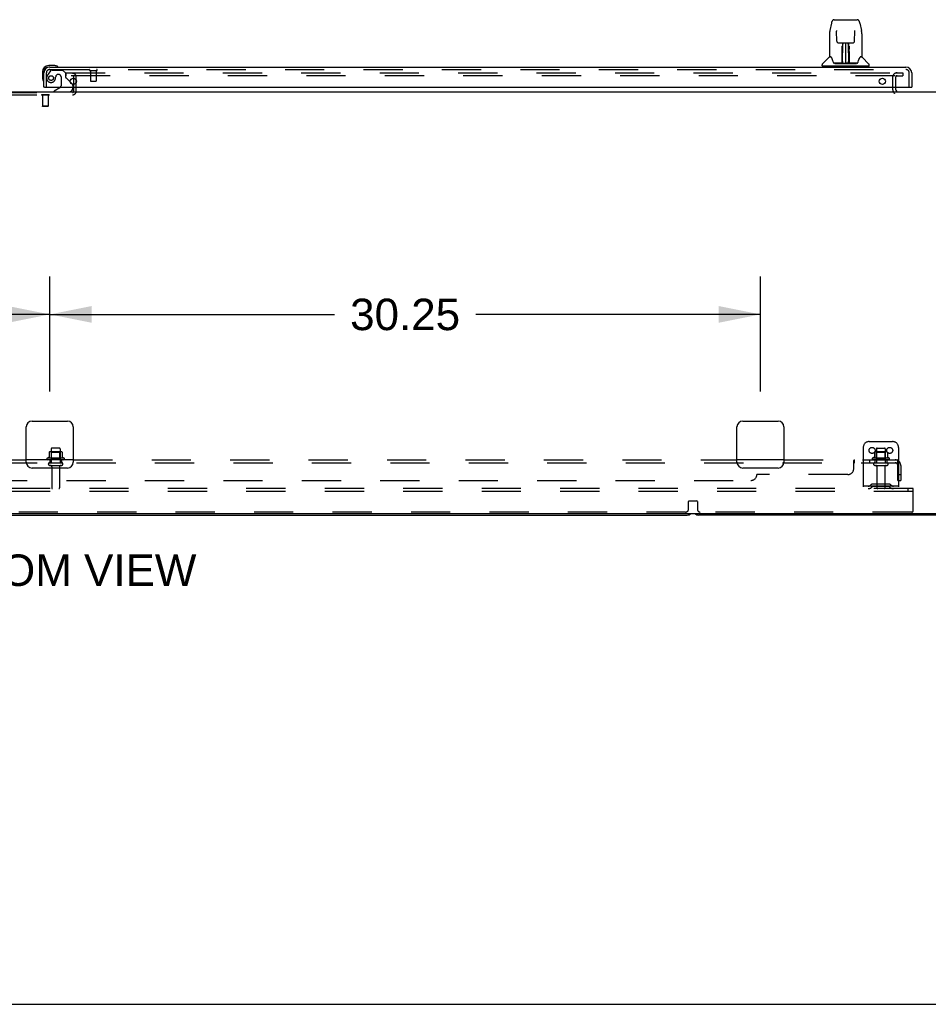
# Model space of a CAD drawing. Header units: inches. Extents: x 0 to 304, y 0 to 196.
# Tile 3 of 98: x 90 to 129, y 0 to 42. Entities that reach past the tile are written whole.
import ezdxf

# ---------------------------------------------------------------- set-up
doc = ezdxf.new("R2010")
doc.units = ezdxf.units.IN
doc.header["$LTSCALE"] = 16.696429
doc.header["$MEASUREMENT"] = 0
doc.linetypes.add('HIDDEN', pattern=[0.2, 0.1, -0.1])
doc.layers.get('0').update_dxf_attribs({"linetype": 'CONTINUOUS'})
for name, color, linetype in [('DEFAULT_2', 8, 'HIDDEN'), ('DIMENSIONS', 7, 'CONTINUOUS'), ('MAIN_DOOR_ASSEMBLY', 7, 'CONTINUOUS'), ('SUBPANELS', 7, 'CONTINUOUS')]:
    doc.layers.add(name, color=color, linetype=linetype)
doc.styles.get("Standard").update_dxf_attribs({"font": 'arial.ttf'})
doc.dimstyles.new('DIMSTYLE_1', dxfattribs={"dimtxt": 1.339286, "dimasz": 1.785714, "dimexe": 0.09, "dimexo": 0.07, "dimgap": 0.0375, "dimtad": 0, "dimtih": 1, "dimtoh": 1, "dimzin": 4, "dimdsep": 46, "dimtxsty": 'Standard', "dimblk": '_FILLED', "dimblk1": '_FILLED', "dimblk2": '_FILLED', "dimcen": 0.09, "dimadec": 3, "dimazin": 1, "dimtfac": 1, "dimtdec": 3, "dimtofl": 0, "dimtmove": 0, "dimatfit": 3, "dimldrblk": '_FILLED', "dimfxl": 0, "dimtolj": 1, "dimtzin": 4, "dimarcsym": 0})

# ---------------------------------------------------------------- blocks, each defined once
blk = doc.blocks.new('_FILLED')
at = {"color": 0, "linetype": 'ByBlock'}
blk.add_solid([(0, 0), (-1, 0.2), (-1, -0.2)], dxfattribs=at)
blk = doc.blocks.new('*D8')
at = {"layer": 'DIMENSIONS', "color": 2, "linetype": 'Continuous'}
for p, q in [((61.327, 26.063), (61.327, 30.956)), ((91.577, 26.063), (91.577, 30.956)), ((61.327, 29.349), (73.443, 29.349)), ((91.577, 29.349), (79.462, 29.349))]:
    blk.add_line(p, q, dxfattribs=at)
at = {"layer": 'DIMENSIONS', "color": 2, "linetype": 'Continuous', "xscale": 1.7857142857, "yscale": 1.7857142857, "zscale": 1.7857142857, "rotation": 180}
blk.add_blockref('_FILLED', (61.327, 29.349), dxfattribs=at)
at = {"layer": 'DIMENSIONS', "color": 2, "linetype": 'Continuous', "xscale": 1.7857142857, "yscale": 1.7857142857, "zscale": 1.7857142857}
blk.add_blockref('_FILLED', (91.577, 29.349), dxfattribs=at)
at = {"layer": 'DIMENSIONS', "color": 2, "linetype": 'Continuous', "insert": (76.452, 30.019), "char_height": 1.3393, "width": 4.68003, "attachment_point": 2, "line_spacing_factor": 0.9}
blk.add_mtext('30.25', dxfattribs=at)
blk = doc.blocks.new('*D9')
at = {"layer": 'DIMENSIONS', "color": 2, "linetype": 'Continuous'}
for p, q in [((91.577, 26.063), (91.577, 30.956)), ((121.827, 26.063), (121.827, 30.956)), ((91.577, 29.349), (103.693, 29.349)), ((121.827, 29.349), (109.712, 29.349))]:
    blk.add_line(p, q, dxfattribs=at)
at = {"layer": 'DIMENSIONS', "color": 2, "linetype": 'Continuous', "xscale": 1.7857142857, "yscale": 1.7857142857, "zscale": 1.7857142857, "rotation": 180}
blk.add_blockref('_FILLED', (91.577, 29.349), dxfattribs=at)
at = {"layer": 'DIMENSIONS', "color": 2, "linetype": 'Continuous', "xscale": 1.7857142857, "yscale": 1.7857142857, "zscale": 1.7857142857}
blk.add_blockref('_FILLED', (121.827, 29.349), dxfattribs=at)
at = {"layer": 'DIMENSIONS', "color": 2, "linetype": 'Continuous', "insert": (106.702, 30.019), "char_height": 1.3393, "width": 4.68003, "attachment_point": 2, "line_spacing_factor": 0.9}
blk.add_mtext('30.25', dxfattribs=at)

msp = doc.modelspace()

# ---------------------------------------------------------------- linework, layer by layer
at = {"color": 7, "linetype": 'Continuous'}
for p, q in [((127.577, 39.017), (127.577, 38.938)), ((52.265, 38.813), (130.89, 38.813)), ((90.827, 24.813), (92.327, 24.813)), ((121.077, 24.813), (122.577, 24.813)), ((90.577, 23.063), (90.577, 24.563)), ((92.577, 24.563), (92.577, 23.063)), ((120.827, 23.063), (120.827, 24.563)), ((122.827, 24.563), (122.827, 23.063)), ((91.55, 23.488), (91.55, 23.261)), ((92.083, 23.499), (91.572, 23.499)), ((91.64, 23.633), (91.64, 23.499)), ((91.985, 23.663), (91.67, 23.663)), ((92.015, 23.633), (92.015, 23.499)), ((92.105, 23.488), (92.105, 23.261)), ((92.183, 23.233), (91.472, 23.233)), ((92.327, 22.813), (90.827, 22.813)), ((122.577, 22.813), (121.077, 22.813)), ((52.327, 20.876), (130.765, 20.876)), ((64.452, 20.813), (118.702, 20.813)), ((130.702, 20.813), (119.202, 20.813)), ((0, 0), (303.571, 0))]:
    msp.add_line(p, q, dxfattribs=at)
for centre, radius, start, end in [((127.702, 38.938), 0.125, 180, 270), ((90.827, 24.563), 0.25, 90, 180), ((92.327, 24.563), 0.25, 0, 90), ((121.077, 24.563), 0.25, 90, 180), ((122.577, 24.563), 0.25, 0, 90), ((91.56, 23.488), 0.01, 95.1938, 180), ((91.572, 23.358), 0.141, 90, 95.2081), ((91.67, 23.633), 0.03, 90, 180), ((91.985, 23.633), 0.03, 0, 90), ((92.083, 23.358), 0.141, 84.7919, 90), ((92.095, 23.488), 0.01, 0, 84.8062), ((90.827, 23.063), 0.25, 180, 270), ((91.493, 23.201), 0.0384, 124.4497, 270), ((91.827, 22.633), 0.698, 113.9679, 120.6631), ((91.54, 23.28), 0.01, 293.9679, 360), ((92.115, 23.28), 0.01, 180, 246.0321), ((91.827, 22.633), 0.698, 59.3369, 66.0321), ((92.162, 23.201), 0.0384, 270, 55.5503), ((92.327, 23.063), 0.25, 270, 360), ((121.077, 23.063), 0.25, 180, 270), ((122.577, 23.063), 0.25, 270, 360), ((118.702, 21.063), 0.25, 270, 311.404), ((119.202, 21.063), 0.25, 228.596, 270)]:
    msp.add_arc(centre, radius, start, end, dxfattribs=at)
at = {"layer": 'DEFAULT_2', "color": 8, "linetype": 'HIDDEN'}
for p, q in [((92.265, 39.626), (92.265, 39.501)), ((92.265, 39.626), (127.546, 39.626)), ((127.546, 39.501), (92.265, 39.501)), ((92.598, 38.842), (92.598, 39.451)), ((92.702, 38.842), (92.702, 39.451)), ((127.452, 39.438), (127.452, 38.938)), ((127.574, 39.626), (127.89, 39.626)), ((127.574, 39.501), (127.89, 39.501)), ((127.577, 39.438), (127.577, 39.017)), ((127.89, 39.626), (127.89, 39.501)), ((89.356, 38.792), (92.548, 38.792)), ((89.356, 38.688), (92.548, 38.688)), ((91.218, 38.692), (91.218, 38.674)), ((91.555, 38.692), (91.218, 38.692)), ((91.555, 38.674), (91.218, 38.674)), ((91.262, 38.674), (91.262, 38.202)), ((91.51, 38.674), (91.51, 38.202)), ((91.555, 38.692), (91.555, 38.674)), ((91.272, 38.192), (91.262, 38.202)), ((91.51, 38.202), (91.262, 38.202)), ((91.5, 38.192), (91.272, 38.192)), ((91.5, 38.192), (91.51, 38.202)), ((126.452, 23.938), (127.452, 23.938)), ((91.644, 23.479), (91.624, 23.499)), ((91.64, 23.499), (91.64, 23.038)), ((91.644, 23.183), (91.644, 23.479)), ((92.011, 23.479), (91.644, 23.479)), ((92.011, 23.479), (92.031, 23.499)), ((92.011, 23.183), (92.011, 23.479)), ((92.015, 23.499), (92.015, 23.038)), ((126.202, 23.688), (126.202, 21.938)), ((126.675, 23.488), (126.675, 23.261)), ((127.208, 23.499), (126.697, 23.499)), ((126.769, 23.479), (126.749, 23.499)), ((126.765, 23.633), (126.765, 23.038)), ((127.136, 23.479), (126.769, 23.479)), ((126.769, 23.183), (126.769, 23.479)), ((126.795, 23.663), (127.11, 23.663)), ((127.136, 23.479), (127.156, 23.499)), ((127.136, 23.183), (127.136, 23.479)), ((127.14, 23.633), (127.14, 23.038)), ((127.23, 23.488), (127.23, 23.261)), ((127.702, 23.688), (127.702, 21.938)), ((92.162, 23.163), (91.493, 23.163)), ((91.57, 23.038), (92.085, 23.038)), ((91.644, 23.183), (91.624, 23.163)), ((92.011, 23.183), (91.644, 23.183)), ((92.011, 23.183), (92.031, 23.163)), ((127.308, 23.233), (126.597, 23.233)), ((127.287, 23.163), (126.618, 23.163)), ((126.695, 23.038), (127.21, 23.038)), ((126.769, 23.183), (126.749, 23.163)), ((127.136, 23.183), (126.769, 23.183)), ((127.136, 23.183), (127.156, 23.163)), ((91.57, 22.928), (92.085, 22.928)), ((91.662, 22.866), (91.662, 21.968)), ((91.992, 22.866), (91.992, 21.968)), ((126.695, 22.928), (127.21, 22.928)), ((126.787, 22.866), (126.787, 21.968)), ((127.117, 22.866), (127.117, 21.968)), ((128.327, 21.938), (55.327, 21.938)), ((128.327, 21.813), (55.327, 21.813)), ((127.702, 22.042), (126.202, 22.042)), ((126.545, 22.111), (126.477, 22.062)), ((126.606, 22.026), (126.538, 21.977)), ((127.293, 22.132), (126.612, 22.132)), ((127.293, 22.028), (126.612, 22.028)), ((126.777, 22.132), (126.777, 22.028)), ((127.127, 22.132), (127.127, 22.028)), ((127.299, 22.026), (127.367, 21.977)), ((127.36, 22.111), (127.428, 22.062)), ((128.117, 21.813), (128.117, 21.938)), ((128.327, 21.813), (128.327, 21.938)), ((128.327, 21.001), (128.327, 21.813)), ((118.765, 21.063), (118.765, 21.394)), ((118.785, 21.414), (119.12, 21.414)), ((119.14, 21.394), (119.14, 21.063)), ((118.64, 20.938), (64.515, 20.938)), ((128.265, 20.938), (119.265, 20.938))]:
    msp.add_line(p, q, dxfattribs=at)
for centre in [(126.577, 23.563), (127.327, 23.563)]:
    msp.add_circle(centre, 0.128, dxfattribs=at)
for centre, radius, start, end in [((92.548, 39.451), 0.154, 0, 90), ((92.548, 39.451), 0.05, 0, 90), ((127.64, 39.438), 0.188, 90, 180), ((127.64, 39.438), 0.0625, 90, 180), ((92.548, 38.842), 0.154, 270, 360), ((92.548, 38.842), 0.05, 270, 360), ((127.702, 38.938), 0.25, 180, 229.2391), ((126.452, 23.688), 0.25, 90, 180), ((127.452, 23.688), 0.25, 0, 90), ((126.685, 23.488), 0.01, 95.1938, 180), ((126.697, 23.358), 0.141, 90, 95.2081), ((126.795, 23.633), 0.03, 90, 180), ((127.11, 23.633), 0.03, 0, 90), ((127.208, 23.358), 0.141, 84.7919, 90), ((127.22, 23.488), 0.01, 0, 84.8062), ((91.57, 22.983), 0.055, 90, 270), ((92.085, 22.983), 0.055, 270, 90), ((126.618, 23.201), 0.0384, 124.4497, 270), ((126.952, 22.633), 0.698, 113.9679, 120.6631), ((126.695, 22.983), 0.055, 90, 270), ((126.665, 23.28), 0.01, 293.9679, 360), ((127.21, 22.983), 0.055, 270, 90), ((127.24, 23.28), 0.01, 180, 246.0321), ((126.952, 22.633), 0.698, 59.3369, 66.0321), ((127.287, 23.201), 0.0384, 270, 55.5503), ((91.6, 22.866), 0.0625, 0, 90), ((92.055, 22.866), 0.0625, 90, 180), ((126.725, 22.866), 0.0625, 0, 90), ((127.18, 22.866), 0.0625, 90, 180), ((91.692, 21.968), 0.03, 180, 270), ((91.962, 21.968), 0.03, 270, 360), ((126.417, 22.146), 0.104, 270, 305.7539), ((126.417, 22.146), 0.208, 270, 305.7539), ((126.612, 22.018), 0.114, 90, 125.7539), ((126.612, 22.018), 0.01, 90, 125.7539), ((126.817, 21.968), 0.03, 180, 270), ((127.087, 21.968), 0.03, 270, 360), ((127.293, 22.018), 0.114, 54.2461, 90), ((127.293, 22.018), 0.01, 54.2461, 90), ((127.488, 22.146), 0.208, 234.2461, 270), ((127.488, 22.146), 0.104, 234.2461, 270), ((118.785, 21.394), 0.02, 90, 180), ((119.12, 21.394), 0.02, 0, 90), ((118.64, 21.063), 0.125, 270, 360), ((119.265, 21.063), 0.125, 180, 270), ((128.265, 21.001), 0.0625, 270, 360)]:
    msp.add_arc(centre, radius, start, end, dxfattribs=at)
at = {"layer": 'MAIN_DOOR_ASSEMBLY', "color": 7, "linetype": 'Continuous'}
for p, q in [((124.844, 41.732), (124.779, 41.427)), ((124.968, 41.887), (125.937, 41.887)), ((126.061, 41.732), (126.126, 41.427)), ((124.764, 41.283), (124.764, 40.32)), ((124.764, 41.283), (124.764, 41.283)), ((125.065, 41.422), (125.065, 41.419)), ((125.065, 41.419), (125.065, 41.414)), ((125.065, 41.414), (125.065, 41.408)), ((125.065, 41.408), (125.065, 41.398)), ((125.073, 40.98), (125.065, 41.398)), ((125.832, 40.98), (125.84, 41.403)), ((125.84, 41.412), (125.84, 41.417)), ((125.84, 41.403), (125.84, 41.412)), ((126.141, 41.283), (126.141, 40.32)), ((125.153, 40.903), (125.213, 40.903)), ((125.254, 40.903), (125.651, 40.903)), ((125.302, 40.699), (125.303, 40.734)), ((125.303, 40.734), (125.303, 40.763)), ((125.313, 40.903), (125.31, 40.549)), ((125.31, 40.769), (125.31, 40.738)), ((125.31, 40.738), (125.31, 40.702)), ((125.31, 40.702), (125.31, 40.664)), ((125.31, 40.664), (125.31, 40.624)), ((125.326, 40.666), (125.311, 40.666)), ((125.311, 40.66), (125.326, 40.66)), ((125.315, 40.044), (125.33, 40.903)), ((125.339, 40.899), (125.338, 40.85)), ((125.339, 40.903), (125.339, 40.899)), ((125.452, 40.903), (125.452, 40.032)), ((125.567, 40.85), (125.566, 40.903)), ((125.59, 40.044), (125.575, 40.903)), ((125.594, 40.666), (125.579, 40.666)), ((125.579, 40.66), (125.594, 40.66)), ((125.595, 40.549), (125.592, 40.903)), ((125.595, 40.683), (125.595, 40.721)), ((125.595, 40.644), (125.595, 40.683)), ((125.596, 40.549), (125.595, 40.644)), ((125.602, 40.763), (125.602, 40.734)), ((125.602, 40.734), (125.603, 40.699)), ((125.603, 40.699), (125.603, 40.663)), ((125.603, 40.663), (125.603, 40.624)), ((125.692, 40.903), (125.752, 40.903)), ((124.755, 40.295), (124.46, 40.001)), ((124.832, 40.312), (124.771, 40.312)), ((124.776, 40.304), (124.838, 40.304)), ((124.835, 40.309), (124.835, 40.308)), ((125.298, 40.056), (125.301, 40.377)), ((125.308, 40.351), (125.301, 40.351)), ((125.302, 40.453), (125.302, 40.497)), ((125.306, 40.056), (125.308, 40.351)), ((125.309, 40.549), (125.31, 40.624)), ((125.31, 40.549), (125.31, 40.528)), ((125.31, 40.528), (125.31, 40.52)), ((125.31, 40.52), (125.311, 40.52)), ((125.311, 40.52), (125.311, 40.444)), ((125.311, 40.444), (125.311, 40.444)), ((125.311, 40.437), (125.311, 40.444)), ((125.313, 40.436), (125.311, 40.437)), ((125.311, 40.425), (125.311, 40.437)), ((125.311, 40.434), (125.319, 40.434)), ((125.311, 40.189), (125.311, 40.424)), ((125.586, 40.434), (125.594, 40.434)), ((125.594, 40.437), (125.592, 40.436)), ((125.594, 40.52), (125.594, 40.444)), ((125.594, 40.444), (125.594, 40.442)), ((125.594, 40.442), (125.594, 40.43)), ((125.594, 40.43), (125.594, 40.427)), ((125.594, 40.427), (125.594, 40.426)), ((125.594, 40.189), (125.594, 40.424)), ((125.595, 40.528), (125.595, 40.549)), ((125.595, 40.52), (125.595, 40.528)), ((125.596, 40.53), (125.596, 40.539)), ((125.596, 40.502), (125.596, 40.53)), ((125.597, 40.351), (125.596, 40.431)), ((125.597, 40.351), (125.599, 40.056)), ((125.603, 40.428), (125.604, 40.377)), ((125.604, 40.377), (125.607, 40.056)), ((126.065, 40.301), (126.069, 40.308)), ((126.067, 40.304), (126.129, 40.304)), ((126.134, 40.312), (126.073, 40.312)), ((126.073, 40.312), (126.073, 40.312)), ((126.15, 40.295), (126.445, 40.001)), ((91.787, 39.931), (91.53, 39.931)), ((91.574, 39.871), (91.53, 39.871)), ((91.825, 39.928), (91.787, 39.931)), ((124.449, 39.918), (124.449, 39.973)), ((126.449, 39.91), (124.456, 39.91)), ((124.508, 39.91), (124.508, 39.871)), ((125.3, 40.036), (124.967, 40.036)), ((124.988, 40.029), (125.917, 40.029)), ((125.301, 40.037), (125.3, 40.036)), ((125.302, 40.033), (125.301, 40.033)), ((125.305, 40.038), (125.305, 40.036)), ((125.308, 40.058), (125.309, 40.068)), ((125.308, 40.051), (125.308, 40.058)), ((125.308, 40.049), (125.308, 40.051)), ((125.308, 40.048), (125.308, 40.049)), ((125.308, 40.047), (125.308, 40.048)), ((125.308, 40.046), (125.308, 40.047)), ((125.309, 40.097), (125.311, 40.189)), ((125.309, 40.068), (125.309, 40.097)), ((125.309, 40.068), (125.309, 40.044)), ((125.314, 40.033), (125.32, 40.029)), ((125.325, 40.111), (125.316, 40.111)), ((125.319, 40.036), (125.317, 40.036)), ((125.325, 40.111), (125.324, 40.035)), ((125.324, 40.035), (125.452, 40.032)), ((125.581, 40.035), (125.452, 40.032)), ((125.589, 40.111), (125.58, 40.111)), ((125.581, 40.035), (125.58, 40.111)), ((125.585, 40.029), (125.591, 40.033)), ((125.588, 40.036), (125.586, 40.036)), ((125.594, 40.189), (125.596, 40.097)), ((125.596, 40.097), (125.596, 40.07)), ((125.596, 40.07), (125.597, 40.057)), ((125.596, 40.044), (125.596, 40.068)), ((125.596, 40.044), (125.596, 40.042)), ((125.597, 40.057), (125.597, 40.055)), ((125.597, 40.055), (125.597, 40.052)), ((125.597, 40.052), (125.597, 40.05)), ((125.597, 40.05), (125.597, 40.048)), ((125.597, 40.048), (125.597, 40.047)), ((125.597, 40.047), (125.597, 40.046)), ((125.597, 40.046), (125.597, 40.046)), ((125.6, 40.038), (125.601, 40.038)), ((125.6, 40.036), (125.6, 40.038)), ((125.602, 40.031), (125.603, 40.033)), ((125.938, 40.036), (125.605, 40.036)), ((126.397, 39.91), (126.397, 39.871)), ((126.456, 39.918), (126.456, 39.973)), ((91.267, 39.668), (91.267, 39.412)), ((91.267, 39.412), (91.27, 39.374)), ((91.347, 39.017), (91.327, 39.017)), ((92.008, 38.99), (91.769, 38.852)), ((92.447, 39.244), (92.527, 39.163)), ((92.556, 39.017), (92.556, 38.97)), ((128.245, 39.017), (128.265, 39.017)), ((91.769, 38.813), (91.769, 38.852))]:
    msp.add_line(p, q, dxfattribs=at)
at = {"layer": 'MAIN_DOOR_ASSEMBLY', "color": 3, "linetype": 'Continuous'}
for p, q in [((91.574, 39.871), (128.018, 39.871)), ((91.327, 39.017), (91.327, 39.625)), ((128.265, 39.625), (128.265, 39.017)), ((91.347, 39.017), (128.245, 39.017))]:
    msp.add_line(p, q, dxfattribs=at)
at = {"layer": 'MAIN_DOOR_ASSEMBLY', "color": 8, "linetype": 'HIDDEN'}
for p, q in [((91.431, 39.017), (91.431, 39.625)), ((91.607, 39.712), (91.506, 39.568)), ((91.574, 39.767), (128.018, 39.767)), ((91.672, 39.746), (92.123, 39.746)), ((91.959, 39.554), (91.926, 39.554)), ((92.057, 39.456), (92.057, 39.077)), ((92.249, 39.62), (92.123, 39.746)), ((92.249, 39.62), (92.249, 39.441)), ((92.308, 39.383), (92.447, 39.244)), ((93.289, 39.724), (93.573, 39.724)), ((93.307, 39.724), (93.307, 39.277)), ((93.555, 39.724), (93.555, 39.277)), ((128.161, 39.017), (128.161, 39.625)), ((92.556, 39.093), (92.556, 39.017)), ((93.317, 39.267), (93.545, 39.267))]:
    msp.add_line(p, q, dxfattribs=at)
at = {"layer": 'MAIN_DOOR_ASSEMBLY', "color": 7, "linetype": 'Continuous'}
for points in [[(124.968, 41.887), (124.964, 41.887), (124.951, 41.885), (124.938, 41.882), (124.926, 41.877), (124.914, 41.87), (124.904, 41.862), (124.895, 41.853), (124.887, 41.843), (124.88, 41.833), (124.873, 41.822), (124.867, 41.809), (124.862, 41.796), (124.856, 41.781), (124.851, 41.764), (124.847, 41.745), (124.844, 41.732)], [(126.061, 41.732), (126.058, 41.745), (126.054, 41.764), (126.048, 41.781), (126.043, 41.796), (126.038, 41.81), (126.032, 41.822), (126.025, 41.833), (126.018, 41.844), (126.01, 41.854), (126, 41.862), (125.99, 41.87), (125.979, 41.877), (125.966, 41.882), (125.953, 41.885), (125.94, 41.887), (125.937, 41.887)], [(124.779, 41.427), (124.773, 41.396), (124.767, 41.357), (124.764, 41.317), (124.764, 41.283)], [(125.064, 41.426), (125.064, 41.426), (125.064, 41.426), (125.064, 41.426), (125.064, 41.425), (125.065, 41.424), (125.065, 41.422)], [(125.84, 41.417), (125.84, 41.421), (125.84, 41.422), (125.84, 41.424), (125.841, 41.425), (125.841, 41.426), (125.841, 41.426)], [(126.141, 41.283), (126.141, 41.317), (126.137, 41.357), (126.132, 41.397), (126.126, 41.427)], [(125.073, 40.98), (125.073, 40.974), (125.075, 40.963), (125.078, 40.952), (125.083, 40.942), (125.09, 40.933), (125.097, 40.924), (125.106, 40.917), (125.115, 40.911), (125.126, 40.907), (125.136, 40.904), (125.147, 40.903), (125.152, 40.903)], [(125.213, 40.903), (125.222, 40.903), (125.234, 40.903), (125.245, 40.903), (125.254, 40.903)], [(125.302, 40.624), (125.302, 40.643), (125.302, 40.663), (125.302, 40.699)], [(125.31, 40.769), (125.31, 40.767), (125.309, 40.766), (125.308, 40.765), (125.307, 40.764), (125.305, 40.764), (125.303, 40.763)], [(125.595, 40.721), (125.595, 40.754), (125.595, 40.769)], [(125.651, 40.903), (125.66, 40.903), (125.671, 40.903), (125.683, 40.903), (125.691, 40.903)], [(125.753, 40.903), (125.759, 40.903), (125.77, 40.904), (125.781, 40.907), (125.791, 40.912), (125.8, 40.918), (125.809, 40.925), (125.816, 40.934), (125.823, 40.943), (125.827, 40.954), (125.83, 40.964), (125.832, 40.975), (125.832, 40.98)], [(124.832, 40.312), (124.831, 40.312), (124.831, 40.312), (124.832, 40.312)], [(124.832, 40.312), (124.832, 40.312), (124.833, 40.311), (124.834, 40.31), (124.835, 40.309)], [(124.835, 40.309), (124.834, 40.31), (124.834, 40.311), (124.833, 40.311), (124.833, 40.312), (124.833, 40.312)], [(124.841, 40.304), (124.839, 40.305), (124.838, 40.306), (124.836, 40.307), (124.835, 40.308), (124.835, 40.309)], [(124.835, 40.308), (124.839, 40.301), (124.853, 40.273), (124.868, 40.237), (124.883, 40.195), (124.899, 40.147), (124.914, 40.1)], [(125.301, 40.377), (125.301, 40.403), (125.302, 40.453)], [(125.302, 40.497), (125.302, 40.516), (125.302, 40.533)], [(125.31, 40.528), (125.31, 40.528), (125.311, 40.524), (125.311, 40.521)], [(125.594, 40.52), (125.594, 40.524), (125.595, 40.528), (125.595, 40.528)], [(125.594, 40.426), (125.594, 40.426), (125.594, 40.425), (125.594, 40.425)], [(125.596, 40.431), (125.596, 40.48), (125.596, 40.502)], [(125.603, 40.533), (125.603, 40.516), (125.603, 40.497), (125.603, 40.475), (125.603, 40.428)], [(125.991, 40.1), (126.005, 40.146), (126.021, 40.193), (126.036, 40.236), (126.051, 40.272), (126.065, 40.301)], [(126.07, 40.309), (126.07, 40.308), (126.069, 40.308), (126.067, 40.306), (126.066, 40.305), (126.064, 40.304)], [(126.069, 40.308), (126.07, 40.309), (126.07, 40.309)], [(126.07, 40.309), (126.071, 40.31), (126.072, 40.311), (126.073, 40.312), (126.073, 40.312)], [(126.072, 40.312), (126.072, 40.312), (126.072, 40.311), (126.071, 40.311), (126.071, 40.31), (126.07, 40.309)], [(124.914, 40.1), (124.917, 40.091), (124.922, 40.079), (124.926, 40.068), (124.931, 40.06), (124.937, 40.052)], [(124.937, 40.052), (124.943, 40.046), (124.949, 40.041), (124.956, 40.038), (124.964, 40.037), (124.966, 40.036)], [(125.301, 40.033), (125.301, 40.033), (125.3, 40.033), (125.3, 40.033), (125.299, 40.033), (125.298, 40.032), (125.297, 40.031)], [(125.298, 40.036), (125.3, 40.037), (125.302, 40.037), (125.303, 40.039), (125.305, 40.04), (125.305, 40.042), (125.306, 40.044)], [(125.308, 40.044), (125.307, 40.042), (125.307, 40.04), (125.305, 40.039), (125.304, 40.038), (125.302, 40.037), (125.301, 40.037)], [(125.301, 40.037), (125.302, 40.037), (125.303, 40.037), (125.304, 40.038)], [(125.304, 40.038), (125.305, 40.039), (125.306, 40.04), (125.307, 40.041), (125.307, 40.042), (125.307, 40.042), (125.307, 40.043), (125.308, 40.043), (125.308, 40.043), (125.308, 40.044), (125.308, 40.044), (125.308, 40.044), (125.308, 40.044), (125.308, 40.045), (125.308, 40.045), (125.308, 40.045), (125.308, 40.046), (125.308, 40.046)], [(125.305, 40.037), (125.306, 40.039), (125.308, 40.04)], [(125.308, 40.04), (125.308, 40.042), (125.309, 40.044)], [(125.314, 40.037), (125.313, 40.037), (125.312, 40.038), (125.311, 40.038), (125.31, 40.039), (125.31, 40.04), (125.309, 40.041), (125.308, 40.042), (125.308, 40.042)], [(125.308, 40.04), (125.308, 40.04), (125.308, 40.038), (125.31, 40.037), (125.311, 40.036), (125.313, 40.034), (125.314, 40.033)], [(125.317, 40.036), (125.317, 40.036), (125.316, 40.036), (125.315, 40.037), (125.314, 40.037)], [(125.59, 40.037), (125.589, 40.036), (125.588, 40.036)], [(125.597, 40.042), (125.596, 40.041), (125.596, 40.04), (125.595, 40.039), (125.594, 40.038), (125.593, 40.038), (125.592, 40.037), (125.59, 40.037)], [(125.591, 40.033), (125.592, 40.034), (125.593, 40.035), (125.594, 40.036), (125.595, 40.037), (125.596, 40.038), (125.597, 40.039), (125.597, 40.04), (125.597, 40.04)], [(125.596, 40.042), (125.597, 40.04), (125.599, 40.039), (125.6, 40.037), (125.6, 40.037)], [(125.597, 40.046), (125.597, 40.045), (125.597, 40.045), (125.597, 40.045), (125.597, 40.044), (125.597, 40.044), (125.597, 40.044), (125.597, 40.044), (125.597, 40.043), (125.597, 40.043), (125.598, 40.043), (125.598, 40.042), (125.598, 40.041), (125.598, 40.04), (125.599, 40.039), (125.6, 40.038)], [(125.599, 40.044), (125.6, 40.042), (125.6, 40.04), (125.602, 40.039), (125.603, 40.037), (125.605, 40.037), (125.607, 40.036)], [(125.601, 40.038), (125.602, 40.037), (125.603, 40.037)], [(125.602, 40.031), (125.602, 40.03), (125.602, 40.03), (125.602, 40.03), (125.603, 40.03), (125.603, 40.03), (125.604, 40.03), (125.604, 40.03), (125.605, 40.03), (125.605, 40.03), (125.606, 40.031), (125.607, 40.031), (125.608, 40.031)], [(125.603, 40.037), (125.605, 40.036), (125.605, 40.036)], [(125.939, 40.036), (125.94, 40.036), (125.948, 40.038), (125.955, 40.041), (125.962, 40.046), (125.968, 40.052)], [(125.968, 40.052), (125.973, 40.059), (125.978, 40.068), (125.983, 40.078), (125.988, 40.091), (125.991, 40.1)]]:
    msp.add_lwpolyline(points, dxfattribs=at)
at = {"layer": 'MAIN_DOOR_ASSEMBLY', "color": 8, "linetype": 'HIDDEN'}
msp.add_circle((91.631, 39.404), 0.101, dxfattribs=at)
at = {"layer": 'MAIN_DOOR_ASSEMBLY', "color": 3, "linetype": 'Continuous'}
for centre in [(92.577, 39.267), (127.015, 39.267)]:
    msp.add_circle(centre, 0.133, dxfattribs=at)
at = {"layer": 'MAIN_DOOR_ASSEMBLY', "color": 7, "linetype": 'Continuous'}
for centre, radius, start, end in [((124.776, 40.275), 0.0295, 90, 135), ((124.771, 40.32), 0.00787, 180, 270), ((125.313, 40.428), 0.00886, 359, 89), ((125.592, 40.428), 0.00886, 91, 181), ((126.129, 40.275), 0.0295, 45, 90), ((126.134, 40.32), 0.00787, 270, 360), ((91.53, 39.668), 0.263, 90, 180), ((91.53, 39.668), 0.203, 90, 180), ((91.787, 39.681), 0.25, 59.1101, 90), ((91.907, 39.886), 0.015, 270, 353.6204), ((91.907, 39.883), 0.015, 6.3796, 59.1101), ((124.488, 39.973), 0.0394, 135, 180), ((124.456, 39.918), 0.00787, 180, 270), ((125.312, 40.036), 0.00787, 182, 258.8695), ((125.324, 40.044), 0.00886, 179.0026, 269), ((125.581, 40.044), 0.00886, 271, 1), ((125.593, 40.036), 0.00787, 281.1329, 358), ((126.417, 39.973), 0.0394, 0, 45), ((126.449, 39.918), 0.00787, 270, 360), ((91.517, 39.412), 0.25, 180, 210.8899), ((91.316, 39.291), 0.015, 210.8899, 263.6204), ((91.312, 39.291), 0.015, 276.3796, 360), ((91.957, 39.077), 0.1, 300.092, 323.4532), ((92.399, 38.97), 0.157, 270, 360), ((92.456, 39.093), 0.1, 27.0175, 45)]:
    msp.add_arc(centre, radius, start, end, dxfattribs=at)
at = {"layer": 'MAIN_DOOR_ASSEMBLY', "color": 3, "linetype": 'Continuous'}
for centre, start, end in [((91.574, 39.625), 90, 180), ((128.018, 39.625), 0, 90)]:
    msp.add_arc(centre, 0.246, start, end, dxfattribs=at)
at = {"layer": 'MAIN_DOOR_ASSEMBLY', "color": 8, "linetype": 'HIDDEN'}
for centre, radius, start, end in [((91.574, 39.625), 0.142, 90, 180), ((91.631, 39.404), 0.187, 163.1561, 342.1518), ((91.822, 39.346), 0.386, 144.9, 163.1561), ((91.672, 39.667), 0.079, 90, 144.9), ((91.436, 39.467), 0.393, 342.0702, 358.3395), ((91.926, 39.456), 0.098, 90, 180), ((91.959, 39.456), 0.098, 0, 90), ((92.288, 39.441), 0.039, 180, 248.3904), ((92.237, 39.312), 0.1, 45, 68.3904), ((93.289, 39.746), 0.0215, 90, 270), ((93.573, 39.746), 0.0215, 270, 90), ((128.018, 39.625), 0.142, 0, 90), ((91.957, 39.077), 0.1, 323.4532, 360), ((92.456, 39.093), 0.1, 0, 27.0175), ((93.317, 39.277), 0.01, 180, 270), ((93.545, 39.277), 0.01, 270, 360)]:
    msp.add_arc(centre, radius, start, end, dxfattribs=at)
at = {"layer": 'SUBPANELS', "color": 8, "linetype": 'HIDDEN'}
for p, q in [((55.984, 23.038), (127.671, 23.038)), ((62.327, 23.163), (90.577, 23.163)), ((91.577, 23.163), (91.577, 23.038)), ((92.077, 23.163), (92.077, 23.038)), ((92.577, 23.163), (120.827, 23.163)), ((122.827, 23.163), (127.671, 23.163)), ((125.796, 22.788), (125.796, 23.109)), ((125.802, 23.117), (125.803, 23.121)), ((125.82, 23.156), (125.822, 23.159)), ((125.83, 23.038), (125.832, 23.038)), ((125.832, 23.038), (125.832, 23.163)), ((126.193, 23.163), (126.193, 23.038)), ((126.474, 23.163), (126.474, 23.038)), ((126.702, 23.163), (126.702, 23.038)), ((127.202, 23.163), (127.202, 23.038)), ((127.71, 23.109), (127.63, 23.013)), ((127.651, 23.037), (127.651, 23.038)), ((127.671, 23.038), (127.671, 23.163)), ((127.671, 23.094), (127.671, 23.098)), ((127.671, 22.288), (127.671, 22.926)), ((127.796, 22.926), (127.796, 22.288)), ((62.234, 22.288), (121.421, 22.288)), ((125.546, 22.538), (121.671, 22.538)), ((127.671, 22.538), (127.796, 22.538)), ((127.671, 22.288), (127.796, 22.288))]:
    msp.add_line(p, q, dxfattribs=at)
at = {"layer": 'SUBPANELS', "color": 3, "linetype": 'Continuous'}
for p, q in [((92.577, 23.163), (90.577, 23.163)), ((122.827, 23.163), (120.827, 23.163))]:
    msp.add_line(p, q, dxfattribs=at)
at = {"layer": 'SUBPANELS', "color": 8, "linetype": 'HIDDEN'}
for points in [[(125.796, 23.109), (125.798, 23.111), (125.8, 23.114), (125.802, 23.117)], [(125.803, 23.121), (125.805, 23.124), (125.807, 23.128), (125.81, 23.136)], [(125.81, 23.136), (125.812, 23.14), (125.813, 23.144)], [(125.813, 23.144), (125.815, 23.147), (125.817, 23.15), (125.818, 23.154)], [(125.818, 23.154), (125.82, 23.156), (125.822, 23.159), (125.824, 23.16), (125.826, 23.162), (125.828, 23.163), (125.83, 23.163), (125.832, 23.163)], [(125.822, 23.032), (125.824, 23.034), (125.825, 23.035), (125.827, 23.037), (125.828, 23.037), (125.83, 23.038), (125.832, 23.038)], [(125.824, 23.16), (125.826, 23.162), (125.828, 23.163), (125.83, 23.163), (125.832, 23.163)], [(127.671, 23.098), (127.671, 23.098), (127.671, 23.098), (127.671, 23.098), (127.671, 23.097), (127.671, 23.097), (127.671, 23.096), (127.671, 23.096), (127.671, 23.095), (127.671, 23.094), (127.671, 23.094), (127.671, 23.093), (127.671, 23.092), (127.67, 23.092), (127.67, 23.091), (127.67, 23.09), (127.67, 23.089), (127.67, 23.089), (127.67, 23.088), (127.669, 23.087), (127.669, 23.086), (127.669, 23.085), (127.669, 23.085), (127.669, 23.084), (127.668, 23.083), (127.668, 23.082), (127.668, 23.081), (127.668, 23.081), (127.668, 23.08), (127.667, 23.079), (127.667, 23.078), (127.667, 23.077), (127.667, 23.076), (127.666, 23.076), (127.666, 23.075), (127.666, 23.074), (127.666, 23.073), (127.665, 23.072), (127.665, 23.071), (127.665, 23.07), (127.664, 23.069), (127.664, 23.069), (127.664, 23.068), (127.663, 23.067), (127.663, 23.066), (127.663, 23.065), (127.662, 23.064), (127.662, 23.063), (127.662, 23.062), (127.661, 23.061), (127.661, 23.06), (127.661, 23.059), (127.66, 23.058), (127.66, 23.057), (127.659, 23.056), (127.659, 23.055), (127.658, 23.054), (127.658, 23.053), (127.658, 23.052), (127.657, 23.051), (127.657, 23.05), (127.656, 23.049), (127.656, 23.048), (127.655, 23.047), (127.655, 23.046), (127.655, 23.046), (127.654, 23.045), (127.654, 23.044), (127.653, 23.043), (127.653, 23.042), (127.653, 23.042), (127.652, 23.041), (127.652, 23.04), (127.651, 23.039), (127.651, 23.039), (127.651, 23.038), (127.65, 23.037), (127.65, 23.037), (127.65, 23.036), (127.649, 23.036), (127.649, 23.035), (127.649, 23.035), (127.648, 23.034), (127.648, 23.034), (127.648, 23.034)], [(127.648, 23.024), (127.65, 23.026), (127.653, 23.028), (127.655, 23.03), (127.658, 23.032), (127.66, 23.034), (127.663, 23.035), (127.665, 23.037), (127.667, 23.037), (127.669, 23.038), (127.671, 23.038)], [(127.695, 23.132), (127.692, 23.14), (127.69, 23.144), (127.688, 23.147), (127.687, 23.15), (127.685, 23.154), (127.683, 23.156), (127.681, 23.159), (127.679, 23.16), (127.677, 23.162), (127.675, 23.163), (127.673, 23.163), (127.671, 23.163)], [(127.71, 23.109), (127.707, 23.111), (127.705, 23.114), (127.703, 23.117), (127.701, 23.121), (127.699, 23.124), (127.697, 23.128), (127.695, 23.132)], [(125.796, 23.013), (125.798, 23.012), (125.8, 23.012), (125.802, 23.012), (125.804, 23.012), (125.805, 23.013), (125.807, 23.014), (125.809, 23.015), (125.81, 23.017), (125.812, 23.018), (125.813, 23.02)], [(125.796, 23.013), (125.798, 23.012), (125.8, 23.012), (125.802, 23.012), (125.804, 23.012), (125.805, 23.013)], [(125.807, 23.014), (125.809, 23.015), (125.81, 23.017), (125.812, 23.018), (125.813, 23.02), (125.815, 23.022), (125.816, 23.024), (125.819, 23.028)], [(125.819, 23.028), (125.821, 23.03), (125.822, 23.032), (125.824, 23.034), (125.825, 23.035), (125.827, 23.037)], [(127.63, 23.013), (127.631, 23.012), (127.632, 23.012), (127.633, 23.012), (127.634, 23.012), (127.635, 23.013), (127.637, 23.014), (127.638, 23.015), (127.64, 23.017), (127.642, 23.018), (127.644, 23.02), (127.648, 23.024)], [(127.648, 23.034), (127.648, 23.034), (127.648, 23.034), (127.649, 23.034), (127.649, 23.035), (127.649, 23.035), (127.649, 23.036), (127.65, 23.036), (127.65, 23.036), (127.65, 23.037), (127.651, 23.037)]]:
    msp.add_lwpolyline(points, dxfattribs=at)
for centre, radius, start, end in [((127.559, 22.926), 0.237, 0, 90), ((127.559, 22.926), 0.112, 0, 90), ((125.546, 22.788), 0.25, 270, 360), ((121.421, 22.538), 0.25, 270, 360)]:
    msp.add_arc(centre, radius, start, end, dxfattribs=at)

# ---------------------------------------------------------------- texts
at = {"layer": 'DIMENSIONS', "color": 2, "linetype": 'Continuous', "insert": (91.166, 19.137), "char_height": 1.33929, "width": 13.27337, "attachment_point": 2, "line_spacing_factor": 0.9}
msp.add_mtext('BOTTOM VIEW', dxfattribs=at)

# ---------------------------------------------------------------- dimensions: what is measured, and where the dimension line sits
at = {"layer": 'DIMENSIONS', "color": 2, "linetype": 'Continuous'}
for base, p1, p2, picture, middle in [((91.577, 29.349), (61.327, 25.993), (91.577, 25.993), '*D8', (76.455, 29.342)), ((121.827, 29.349), (91.577, 25.993), (121.827, 25.993), '*D9', (106.705, 29.342))]:
    dim = msp.add_linear_dim(base=base, p1=p1, p2=p2, dimstyle='DIMSTYLE_1', dxfattribs=at)
    dim.commit()
    dim.dimension.update_dxf_attribs({"geometry": picture, "text_midpoint": middle, "dimtype": 160})

doc.saveas('drawing.dxf')
